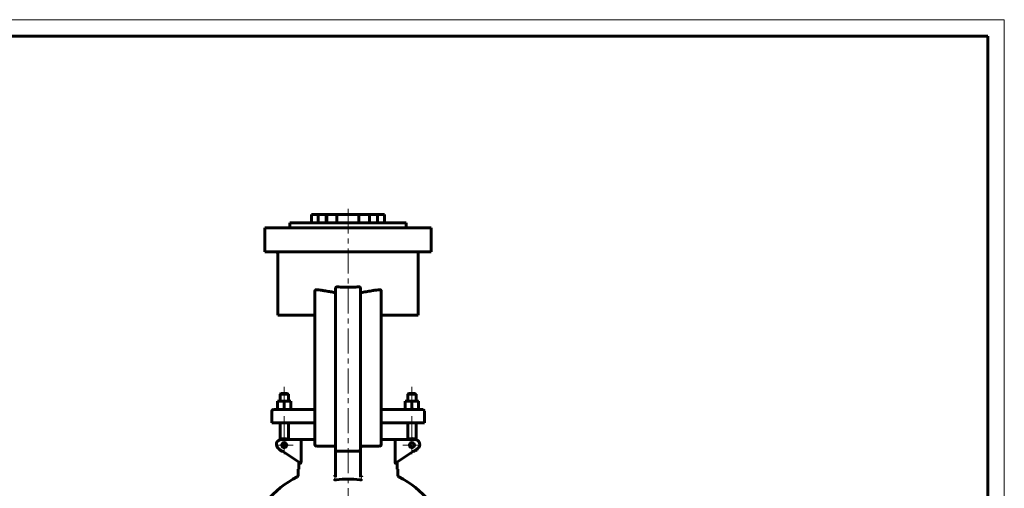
# Model space of a CAD drawing. Header units: millimetres. Extents: x 0 to 595, y 0 to 420.
# Tile 11 of 11: x 298 to 594, y 279 to 420. Entities that reach past the tile are written whole.
import ezdxf

# ---------------------------------------------------------------- set-up
doc = ezdxf.new("R2010")
doc.units = ezdxf.units.MM
for name, pattern in [('K5LT_AXLED', [12, 7.5, -1.5, 1.5, -1.5]), ('K5LT_BASIC', [0]), ('K5LT_THIN', [0])]:
    doc.linetypes.add(name, pattern=pattern)
doc.layers.add('Системный слой (1)', color=251, linetype='Continuous', true_color=0x6c6c6c)

# ---------------------------------------------------------------- blocks, each defined once
blk = doc.blocks.new('U18')
at = {"layer": 'Системный слой (1)', "color": 143, "linetype": 'K5LT_BASIC', "lineweight": 60, "true_color": 0x33acca}
for start, end in [(118.0147, 139.1678), (40.8322, 61.9853)]:
    blk.add_arc((396.69, 253.94), 32.5, start, end, dxfattribs=at)
blk = doc.blocks.new('U24')
at = {"layer": 'Системный слой (1)', "color": 30, "linetype": 'K5LT_AXLED', "lineweight": 18, "true_color": 0xff8000}
for q in [(377.48, 294.88), (374.73, 292.13), (380.23, 292.13), (377.48, 289.38)]:
    blk.add_line((377.48, 292.13), q, dxfattribs=at)
blk = doc.blocks.new('U26')
at = {"layer": 'Системный слой (1)', "color": 30, "linetype": 'K5LT_AXLED', "lineweight": 18, "true_color": 0xff8000}
for q in [(415.9, 294.88), (413.15, 292.13), (418.65, 292.13), (415.9, 289.38)]:
    blk.add_line((415.9, 292.13), q, dxfattribs=at)
blk = doc.blocks.new('U30')
at = {"color": 7, "linetype": 'K5LT_THIN', "lineweight": 18, "true_color": 0xffffff}
for p, q in [((0, 420), (594, 420)), ((594, 420), (594, 0))]:
    blk.add_line(p, q, dxfattribs=at)
at = {"color": 143, "linetype": 'K5LT_BASIC', "lineweight": 60, "true_color": 0x33acca}
for p, q in [((20, 415), (589, 415)), ((589, 415), (589, 5))]:
    blk.add_line(p, q, dxfattribs=at)

msp = doc.modelspace()

# ---------------------------------------------------------------- linework, layer by layer
at = {"layer": 'Системный слой (1)', "color": 143, "linetype": 'K5LT_BASIC', "lineweight": 60, "true_color": 0x33acca}
for p, q in [((385.6915, 358.9404), (385.6915, 361.4404)), ((385.6915, 361.4404), (387.6808, 361.4404)), ((387.6808, 361.4404), (390.1383, 361.4404)), ((387.6808, 358.9404), (387.6808, 361.4404)), ((390.1383, 358.9404), (390.1383, 361.4404)), ((390.1383, 361.4404), (390.3024, 361.4404)), ((390.3024, 361.4404), (393.2923, 361.4404)), ((390.3024, 358.9404), (390.3024, 361.4404)), ((393.2923, 361.4404), (399.9076, 361.4404)), ((393.2923, 358.9404), (393.2923, 361.4404)), ((399.9076, 358.9404), (399.9076, 361.4404)), ((399.9076, 361.4404), (403.1637, 361.4404)), ((403.1637, 358.9404), (403.1637, 361.4404)), ((403.1637, 361.4404), (405.5907, 361.4404)), ((405.5907, 358.9404), (405.5907, 361.4404)), ((405.5907, 361.4404), (407.6898, 361.4404)), ((407.6898, 358.9404), (407.6898, 361.4404)), ((379.1915, 358.9404), (414.1915, 358.9404)), ((379.1915, 357.4404), (379.1915, 358.9404)), ((414.1915, 357.4404), (414.1915, 358.9404)), ((371.6915, 357.4404), (378.4415, 357.4404)), ((371.6915, 350.1904), (371.6915, 357.4404)), ((378.4415, 357.4404), (414.9415, 357.4404)), ((414.9415, 357.4404), (421.6915, 357.4404)), ((421.6915, 350.1904), (421.6915, 357.4404)), ((378.4415, 350.1904), (371.6915, 350.1904)), ((375.5902, 331.1904), (375.5902, 349.6904)), ((378.4415, 350.1904), (414.9415, 350.1904)), ((421.6915, 350.1904), (414.9415, 350.1904)), ((417.7928, 331.1904), (417.7928, 349.6904)), ((386.6915, 334.4261), (386.6915, 338.3837)), ((392.9415, 334.4261), (392.9415, 339.1804)), ((400.4415, 334.4261), (400.4415, 339.1804)), ((406.6915, 334.4261), (406.6915, 338.3837)), ((386.6915, 334.4261), (386.6915, 297.8154)), ((392.9415, 334.4261), (392.9415, 297.8154)), ((400.4415, 297.8154), (400.4415, 334.4261)), ((406.6915, 297.8154), (406.6915, 334.4261)), ((375.5902, 331.1904), (386.6915, 331.1904)), ((406.6915, 331.1904), (417.7928, 331.1904)), ((375.4844, 305.3654), (376.4844, 305.3654)), ((375.4844, 305.1868), (375.4844, 305.3654)), ((375.4844, 302.994), (375.4844, 305.1868)), ((376.4844, 307.6904), (376.2344, 307.4404)), ((376.2344, 307.4404), (378.7344, 307.4404)), ((376.2344, 305.3654), (376.2344, 307.4404)), ((378.4844, 307.6904), (376.4844, 307.6904)), ((376.4844, 305.3654), (378.4844, 305.3654)), ((377.4844, 302.994), (377.4844, 305.1868)), ((378.4844, 307.6904), (378.7344, 307.4404)), ((378.4844, 305.3654), (379.4844, 305.3654)), ((378.7344, 305.3654), (378.7344, 307.4404)), ((379.4844, 305.3654), (379.4844, 305.1868)), ((379.4844, 302.994), (379.4844, 305.1868)), ((413.8987, 305.3654), (414.8987, 305.3654)), ((413.8987, 305.1868), (413.8987, 305.3654)), ((413.8987, 302.994), (413.8987, 305.1868)), ((414.8987, 307.6904), (414.6487, 307.4404)), ((414.6487, 305.3654), (414.6487, 307.4404)), ((414.6487, 307.4404), (417.1487, 307.4404)), ((416.8987, 307.6904), (414.8987, 307.6904)), ((414.8987, 305.3654), (416.8987, 305.3654)), ((415.8987, 302.994), (415.8987, 305.1868)), ((416.8987, 307.6904), (417.1487, 307.4404)), ((416.8987, 305.3654), (417.8987, 305.3654)), ((417.1487, 305.3654), (417.1487, 307.4404)), ((417.8987, 305.3654), (417.8987, 305.1868)), ((417.8987, 302.994), (417.8987, 305.1868)), ((373.7344, 298.8154), (373.7344, 302.3154)), ((376.6383, 302.8154), (374.2344, 302.8154)), ((375.4844, 302.8154), (375.4844, 302.994)), ((386.6915, 302.8154), (376.6383, 302.8154)), ((379.4844, 302.994), (379.4844, 302.8154)), ((416.7447, 302.8154), (406.6915, 302.8154)), ((413.8987, 302.8154), (413.8987, 302.994)), ((419.1487, 302.8154), (416.7447, 302.8154)), ((417.8987, 302.994), (417.8987, 302.8154)), ((419.6487, 298.8154), (419.6487, 302.3154)), ((373.7344, 298.8154), (376.5082, 298.8154)), ((376.2344, 293.7579), (376.2344, 298.8154)), ((376.5082, 298.8154), (386.6915, 298.8154)), ((378.7344, 293.8154), (378.7344, 298.8154)), ((386.6915, 297.8154), (386.6915, 292.3154)), ((392.9415, 297.8154), (392.9415, 290.8154)), ((400.4415, 290.8154), (400.4415, 297.8154)), ((406.6915, 298.8154), (416.8749, 298.8154)), ((406.6915, 292.3154), (406.6915, 297.8154)), ((414.6487, 293.8154), (414.6487, 298.8154)), ((416.8749, 298.8154), (419.6487, 298.8154)), ((417.1487, 293.7579), (417.1487, 298.8154)), ((382.9075, 293.8154), (376.6457, 293.8154)), ((382.5494, 293.3154), (382.5494, 287.1777)), ((386.6915, 293.8154), (382.9075, 293.8154)), ((410.4756, 293.8154), (406.6915, 293.8154)), ((416.7374, 293.8154), (410.4756, 293.8154)), ((410.8337, 287.1777), (410.8337, 293.3154)), ((375.8136, 291.0673), (382.3824, 286.6881)), ((378.2123, 292.3154), (376.7564, 292.3154)), ((387.1915, 291.8154), (392.4415, 291.8154)), ((392.9415, 290.8154), (392.9415, 282.4875)), ((393.4415, 290.3154), (399.9415, 290.3154)), ((400.4415, 282.4875), (400.4415, 290.8154)), ((400.9415, 291.8154), (406.1915, 291.8154)), ((411.0006, 286.6881), (417.5694, 291.0673)), ((381.9013, 284.9404), (381.6915, 284.9404)), ((381.6915, 283.0737), (381.6915, 284.9404)), ((381.9013, 287.0089), (381.9013, 284.9404)), ((411.4817, 284.9404), (411.4817, 287.0089)), ((411.6915, 284.9404), (411.4817, 284.9404)), ((411.6915, 283.0737), (411.6915, 284.9404))]:
    msp.add_line(p, q, dxfattribs=at)
at = {"layer": 'Системный слой (1)', "color": 30, "linetype": 'K5LT_AXLED', "lineweight": 18, "true_color": 0xff8000}
for p, q in [((396.6915, 235.6904), (396.6915, 363.4404)), ((377.4844, 309.6904), (377.4844, 303.3654)), ((415.8987, 309.6904), (415.8987, 303.3654)), ((377.4844, 300.8154), (377.4844, 291.6962)), ((415.8987, 300.8154), (415.8987, 291.6962))]:
    msp.add_line(p, q, dxfattribs=at)
at = {"layer": 'Системный слой (1)', "color": 143, "linetype": 'K5LT_BASIC', "lineweight": 60, "true_color": 0x33acca}
for centre in [(377.4844, 292.1349), (415.8987, 292.1349)]:
    msp.add_circle(centre, 0.75, dxfattribs=at)
for centre, radius, start, end in [((375.0902, 349.6904), 0.5, 0, 90), ((418.2928, 349.6904), 0.5, 90, 180), ((374.2344, 302.3154), 0.5, 90, 180), ((419.1487, 302.3154), 0.5, 0, 90), ((376.6457, 292.3154), 1.5, 90, 236.309932), ((377.4844, 292.1349), 2, 57.164742, 124.279557), ((415.8987, 292.1349), 2, 55.720443, 122.835258), ((416.7374, 292.3154), 1.5, 303.690068, 90), ((377.4844, 292.1349), 2, 211.432739, 261.144264), ((387.1915, 292.3154), 0.5, 180, 270), ((392.4415, 291.3154), 0.5, 0, 90), ((393.4415, 290.8154), 0.5, 180, 270), ((399.9415, 290.8154), 0.5, 270, 0), ((400.9415, 291.3154), 0.5, 90, 180), ((406.1915, 292.3154), 0.5, 270, 0), ((415.8987, 292.1349), 2, 278.855736, 328.567261), ((381.1915, 283.0737), 0.5, 298.014628, 0), ((396.6915, 253.9404), 28, 82.80868, 97.19132), ((412.1915, 283.0737), 0.5, 180, 241.985372)]:
    msp.add_arc(centre, radius, start, end, dxfattribs=at)
for points, knots in [([(387.1915, 338.8467), (387.1678, 338.849), (387.1186, 338.8501), (387.0427, 338.8398), (386.9692, 338.8164), (386.9054, 338.7831), (386.857, 338.7476), (386.8196, 338.7126), (386.7886, 338.6767), (386.7605, 338.6362), (386.7364, 338.5915), (386.7174, 338.5449), (386.7044, 338.4998), (386.6943, 338.4465), (386.6915, 338.4081), (386.6915, 338.3837)], [0, 0, 0, 0, 1.55719124, 3.21709249, 5.00420973, 6.56232584, 7.8360073, 8.80049637, 9.76470275, 10.76654656, 11.8060422, 12.81655967, 13.76012368, 14.57156455, 16, 16, 16, 16]), ([(392.4415, 338.0493), (391.9984, 338.1164), (390.9928, 338.2816), (389.6557, 338.5123), (388.4391, 338.7005), (387.6877, 338.7965), (387.28, 338.8382), (387.1915, 338.8467)], [0, 0, 0, 0, 1.94863048, 4.45926405, 6.05365405, 7.57640641, 8, 8, 8, 8]), ([(392.9415, 338.5918), (392.9415, 338.5389), (392.933, 338.461), (392.9042, 338.3625), (392.8766, 338.298), (392.8433, 338.2401), (392.8054, 338.1895), (392.7589, 338.1419), (392.709, 338.1046), (392.6647, 338.0809), (392.6239, 338.0642), (392.5846, 338.0529), (392.5403, 338.046), (392.5056, 338.0443), (392.4721, 338.0454), (392.4522, 338.0477), (392.4415, 338.0493)], [0, 0, 0, 0, 3.19281118, 4.67649203, 6.17156588, 7.41716201, 8.71001354, 9.98644589, 11.45149632, 12.48575555, 13.04708758, 14.14171465, 14.99412292, 15.7727105, 16.307437, 17, 17, 17, 17]), ([(393.4415, 339.7063), (393.4177, 339.7083), (393.3775, 339.7085), (393.3187, 339.7006), (393.2702, 339.6878), (393.225, 339.6699), (393.1768, 339.645), (393.1242, 339.608), (393.0735, 339.558), (393.0282, 339.4983), (392.9901, 339.4285), (392.9522, 339.3211), (392.9415, 339.2361), (392.9415, 339.1804)], [0, 0, 0, 0, 1.23185829, 2.06393254, 3.05580462, 3.81374002, 4.56468831, 5.84517302, 7.10896372, 8.20899409, 9.67434033, 11.16041642, 14, 14, 14, 14]), ([(396.6915, 339.5625), (396.4294, 339.5625), (395.9006, 339.5685), (395.1376, 339.5941), (394.3128, 339.6384), (393.7583, 339.6797), (393.4415, 339.7063)], [0, 0, 0, 0, 1.63764976, 3.32948237, 4.8814914, 7, 7, 7, 7]), ([(396.6915, 339.5625), (396.9537, 339.5625), (397.4825, 339.5685), (398.2454, 339.5941), (399.0702, 339.6384), (399.6247, 339.6797), (399.9415, 339.7063)], [0, 0, 0, 0, 1.63764976, 3.32948237, 4.8814914, 7, 7, 7, 7]), ([(400.4415, 339.1804), (400.4415, 339.2204), (400.434, 339.3038), (400.4049, 339.4002), (400.3688, 339.4735), (400.34, 339.5187), (400.3021, 339.5655), (400.2611, 339.6053), (400.2104, 339.6423), (400.1615, 339.6688), (400.0993, 339.6929), (400.0267, 339.7082), (399.9691, 339.7087), (399.9415, 339.7063)], [0, 0, 0, 0, 2.04765013, 4.23895838, 5.10297713, 6.21987748, 6.97197247, 8.18596318, 9.14483726, 10.19080954, 11.04255586, 12.57556757, 14, 14, 14, 14]), ([(400.9415, 338.0493), (400.909, 338.0444), (400.8601, 338.0429), (400.7962, 338.0534), (400.7547, 338.0658), (400.713, 338.0834), (400.6778, 338.1031), (400.6421, 338.1285), (400.6078, 338.158), (400.5701, 338.1987), (400.5345, 338.2484), (400.5001, 338.3106), (400.4694, 338.388), (400.4468, 338.4852), (400.4415, 338.5555), (400.4415, 338.5918)], [0, 0, 0, 0, 1.88994179, 2.80387515, 3.74171601, 4.37904925, 5.40767952, 6.05134186, 6.89289862, 7.99005563, 9.21647565, 10.36501598, 12.02364572, 13.93659074, 16, 16, 16, 16]), ([(406.1915, 338.8467), (405.8771, 338.8165), (405.1991, 338.7366), (403.9748, 338.5535), (402.5452, 338.3086), (401.4673, 338.1289), (400.9415, 338.0493)], [0, 0, 0, 0, 1.31706271, 2.81121676, 4.97692217, 7, 7, 7, 7]), ([(406.6915, 338.3837), (406.6915, 338.4126), (406.6878, 338.4561), (406.6752, 338.5132), (406.6616, 338.5557), (406.6434, 338.5979), (406.6204, 338.6396), (406.5918, 338.6803), (406.5581, 338.7182), (406.5165, 338.7555), (406.4667, 338.7895), (406.4084, 338.8179), (406.3512, 338.8361), (406.2788, 338.8494), (406.2265, 338.8501), (406.1915, 338.8467)], [0, 0, 0, 0, 1.68609721, 2.54623067, 3.42970912, 4.32502747, 5.28501893, 6.29802575, 7.36014773, 8.41875719, 9.79907649, 11.18958391, 12.59031619, 13.70072844, 16, 16, 16, 16]), ([(376.4844, 305.3654), (376.4124, 305.3654), (376.275, 305.3597), (376.0651, 305.3347), (375.8103, 305.2854), (375.6118, 305.2293), (375.4844, 305.1868)], [0, 0, 0, 0, 1.56500174, 3.0195253, 4.59093933, 7, 7, 7, 7]), ([(377.4844, 305.1868), (377.3753, 305.2231), (377.1917, 305.2765), (376.9613, 305.3247), (376.7703, 305.3517), (376.6178, 305.3634), (376.5204, 305.3654), (376.4844, 305.3654)], [0, 0, 0, 0, 2.35900254, 4.17100942, 5.56387852, 7.10137524, 8, 8, 8, 8]), ([(378.4844, 305.3654), (378.4124, 305.3654), (378.275, 305.3597), (378.0651, 305.3347), (377.8103, 305.2854), (377.6118, 305.2293), (377.4844, 305.1868)], [0, 0, 0, 0, 1.56500174, 3.0195253, 4.59093933, 7, 7, 7, 7]), ([(379.4844, 305.1868), (379.3753, 305.2231), (379.1917, 305.2765), (378.9613, 305.3247), (378.7703, 305.3517), (378.6178, 305.3634), (378.5204, 305.3654), (378.4844, 305.3654)], [0, 0, 0, 0, 2.35900254, 4.17100942, 5.56387852, 7.10137524, 8, 8, 8, 8]), ([(414.8987, 305.3654), (414.8268, 305.3654), (414.6893, 305.3597), (414.4795, 305.3347), (414.2246, 305.2854), (414.0262, 305.2293), (413.8987, 305.1868)], [0, 0, 0, 0, 1.56500174, 3.0195253, 4.59093933, 7, 7, 7, 7]), ([(415.8987, 305.1868), (415.7896, 305.2231), (415.6061, 305.2765), (415.3756, 305.3247), (415.1846, 305.3517), (415.0322, 305.3634), (414.9348, 305.3654), (414.8987, 305.3654)], [0, 0, 0, 0, 2.35900254, 4.17100942, 5.56387852, 7.10137524, 8, 8, 8, 8]), ([(416.8987, 305.3654), (416.8268, 305.3654), (416.6893, 305.3597), (416.4795, 305.3347), (416.2246, 305.2854), (416.0262, 305.2293), (415.8987, 305.1868)], [0, 0, 0, 0, 1.56500174, 3.0195253, 4.59093933, 7, 7, 7, 7]), ([(417.8987, 305.1868), (417.7896, 305.2231), (417.6061, 305.2765), (417.3756, 305.3247), (417.1846, 305.3517), (417.0322, 305.3634), (416.9348, 305.3654), (416.8987, 305.3654)], [0, 0, 0, 0, 2.35900254, 4.17100942, 5.56387852, 7.10137524, 8, 8, 8, 8]), ([(375.4844, 302.994), (375.5934, 302.9577), (375.777, 302.9043), (376.0074, 302.8561), (376.1984, 302.8291), (376.3509, 302.8174), (376.4483, 302.8154), (376.4844, 302.8154)], [0, 0, 0, 0, 2.35900254, 4.17100942, 5.56387852, 7.10137524, 8, 8, 8, 8]), ([(376.4844, 302.8154), (376.5563, 302.8154), (376.6937, 302.8211), (376.9036, 302.8461), (377.1584, 302.8954), (377.3569, 302.9515), (377.4844, 302.994)], [0, 0, 0, 0, 1.56500174, 3.0195253, 4.59093933, 7, 7, 7, 7]), ([(377.4844, 302.994), (377.5934, 302.9577), (377.777, 302.9043), (378.0074, 302.8561), (378.1984, 302.8291), (378.3509, 302.8174), (378.4483, 302.8154), (378.4844, 302.8154)], [0, 0, 0, 0, 2.35900254, 4.17100942, 5.56387852, 7.10137524, 8, 8, 8, 8]), ([(378.4844, 302.8154), (378.5563, 302.8154), (378.6937, 302.8211), (378.9036, 302.8461), (379.1584, 302.8954), (379.3569, 302.9515), (379.4844, 302.994)], [0, 0, 0, 0, 1.56500174, 3.0195253, 4.59093933, 7, 7, 7, 7]), ([(413.8987, 302.994), (414.0077, 302.9577), (414.1913, 302.9043), (414.4218, 302.8561), (414.6127, 302.8291), (414.7652, 302.8174), (414.8626, 302.8154), (414.8987, 302.8154)], [0, 0, 0, 0, 2.35900254, 4.17100942, 5.56387852, 7.10137524, 8, 8, 8, 8]), ([(414.8987, 302.8154), (414.9706, 302.8154), (415.108, 302.8211), (415.3179, 302.8461), (415.5727, 302.8954), (415.7712, 302.9515), (415.8987, 302.994)], [0, 0, 0, 0, 1.56500174, 3.0195253, 4.59093933, 7, 7, 7, 7]), ([(415.8987, 302.994), (416.0077, 302.9577), (416.1913, 302.9043), (416.4218, 302.8561), (416.6127, 302.8291), (416.7652, 302.8174), (416.8626, 302.8154), (416.8987, 302.8154)], [0, 0, 0, 0, 2.35900254, 4.17100942, 5.56387852, 7.10137524, 8, 8, 8, 8]), ([(416.8987, 302.8154), (416.9706, 302.8154), (417.108, 302.8211), (417.3179, 302.8461), (417.5727, 302.8954), (417.7712, 302.9515), (417.8987, 302.994)], [0, 0, 0, 0, 1.56500174, 3.0195253, 4.59093933, 7, 7, 7, 7]), ([(382.9075, 293.8154), (382.8669, 293.8154), (382.8137, 293.8031), (382.7566, 293.7703), (382.7059, 293.7337), (382.6629, 293.687), (382.6268, 293.6279), (382.6128, 293.6014), (382.6003, 293.5743), (382.5847, 293.5354), (382.5699, 293.4869), (382.5565, 293.4221), (382.5504, 293.367), (382.5494, 293.3281), (382.5494, 293.3154)], [0, 0, 0, 0, 3.53180418, 4.61157715, 5.26789158, 8.34968162, 9.03623917, 9.66261115, 10.18531988, 10.8187399, 12.09829611, 12.99953445, 14.3460853, 15, 15, 15, 15]), ([(410.4756, 293.8154), (410.5162, 293.8154), (410.5693, 293.8031), (410.6265, 293.7703), (410.6772, 293.7337), (410.7202, 293.687), (410.7562, 293.6279), (410.7702, 293.6014), (410.7828, 293.5743), (410.7983, 293.5354), (410.8132, 293.4869), (410.8265, 293.4221), (410.8326, 293.367), (410.8337, 293.3281), (410.8337, 293.3154)], [0, 0, 0, 0, 3.53180418, 4.61157715, 5.26789158, 8.34968162, 9.03623917, 9.66261115, 10.18531988, 10.8187399, 12.09829611, 12.99953445, 14.3460853, 15, 15, 15, 15]), ([(382.5494, 287.1777), (382.5493, 287.1623), (382.5491, 287.1417), (382.5483, 287.1109), (382.5471, 287.0816), (382.5454, 287.0525), (382.5436, 287.0284), (382.541, 286.9989), (382.5379, 286.9707), (382.5326, 286.9316), (382.5282, 286.9046), (382.5217, 286.8714), (382.5143, 286.8383), (382.5058, 286.8084), (382.4976, 286.7839), (382.4924, 286.7703), (382.4853, 286.7534), (382.4774, 286.7367), (382.4671, 286.7195), (382.4521, 286.6987), (382.4389, 286.6877), (382.4242, 286.6808), (382.4171, 286.6792), (382.4067, 286.6788), (382.3997, 286.68), (382.3907, 286.6831), (382.3858, 286.686), (382.3824, 286.6881)], [0, 0, 0, 0, 1.60735497, 2.12010559, 3.12506269, 4.5649335, 5.05668431, 5.57313977, 7.58150776, 7.98804575, 9.77158222, 10.57199192, 11.86091783, 13.82695903, 14.61472748, 15.53406846, 16.01530853, 17.47796166, 18.58345369, 19.68249814, 22.68433221, 22.88826077, 24.45726709, 24.94933152, 26.31060031, 26.78159392, 28, 28, 28, 28]), ([(411.0006, 286.6881), (410.9955, 286.6849), (410.9889, 286.6815), (410.9772, 286.6788), (410.9699, 286.6786), (410.959, 286.6809), (410.9516, 286.6839), (410.9406, 286.6911), (410.9302, 286.7005), (410.9192, 286.7146), (410.9103, 286.7287), (410.9019, 286.7444), (410.8945, 286.7607), (410.8878, 286.7776), (410.8824, 286.7927), (410.8749, 286.8165), (410.8658, 286.8505), (410.858, 286.8877), (410.8519, 286.9225), (410.848, 286.9488), (410.8439, 286.9815), (410.841, 287.0102), (410.8378, 287.0485), (410.836, 287.0809), (410.834, 287.1272), (410.8337, 287.1568), (410.8337, 287.1777)], [0, 0, 0, 0, 1.78826946, 2.13174723, 3.78978157, 4.09838851, 5.55331109, 6.09076154, 7.55137691, 8.86823967, 9.71785912, 10.57623447, 11.86466321, 12.514831, 13.24039577, 14.12060655, 15.85227686, 17.56338892, 18.39851982, 19.64093797, 20.31584909, 21.74482742, 22.49523463, 24.07970249, 24.89294487, 27, 27, 27, 27]), ([(392.5059, 282.6323), (392.5465, 282.6515), (392.6065, 282.687), (392.6805, 282.7455), (392.7443, 282.8052), (392.8099, 282.8822), (392.8698, 282.9777), (392.8984, 283.0422), (392.9095, 283.0737)], [0, 0, 0, 0, 2.17286922, 3.24968417, 4.25574416, 6.03635168, 7.59140755, 9, 9, 9, 9]), ([(393.1864, 281.7201), (393.1602, 281.7169), (393.1139, 281.712), (393.0491, 281.7077), (392.9944, 281.7059), (392.9364, 281.7056), (392.8908, 281.7071), (392.8549, 281.7091), (392.8169, 281.7116), (392.7794, 281.7154), (392.7427, 281.72), (392.7131, 281.7241), (392.6793, 281.7298), (392.6472, 281.736), (392.6054, 281.7448), (392.5596, 281.7564), (392.5204, 281.7685), (392.5059, 281.7733)], [0, 0, 0, 0, 1.89011652, 3.38603658, 4.72454539, 5.90005304, 7.6847758, 8.15718649, 8.6376746, 10.5982433, 11.08823596, 11.57449954, 12.9976132, 13.88644272, 14.30825277, 16.61040691, 18, 18, 18, 18]), ([(392.9095, 283.0737), (392.9229, 283.1116), (392.9376, 283.1756), (392.9415, 283.2411), (392.9415, 283.2662)], [0, 0, 0, 0, 3.08636617, 5, 5, 5, 5]), ([(400.8771, 281.7733), (400.8664, 281.7697), (400.8445, 281.7628), (400.8103, 281.7531), (400.7743, 281.7442), (400.7382, 281.7365), (400.7021, 281.7295), (400.6666, 281.7237), (400.63, 281.7187), (400.5919, 281.7143), (400.5519, 281.7106), (400.5101, 281.708), (400.4669, 281.7063), (400.4224, 281.7057), (400.3769, 281.7063), (400.3306, 281.708), (400.2834, 281.7111), (400.2394, 281.715), (400.2107, 281.7183), (400.198, 281.72), (400.1976, 281.72), (400.1971, 281.7201), (400.1967, 281.7201)], [0, 0, 0, 0, 1.15087766, 2.31918767, 3.51034795, 4.72935425, 5.80882952, 6.90517494, 7.98757974, 9.10545668, 10.2655692, 11.45022914, 12.65993871, 13.89208452, 15.13863499, 16.40473836, 17.68334098, 18.98051253, 20, 20, 20, 21, 21, 21, 21]), ([(400.4415, 283.2662), (400.4415, 283.2396), (400.4457, 283.174), (400.4607, 283.1101), (400.4735, 283.0737)], [0, 0, 0, 0, 2.0288206, 5, 5, 5, 5]), ([(400.8771, 282.6323), (400.8365, 282.6515), (400.7765, 282.6871), (400.7025, 282.7455), (400.6387, 282.8052), (400.5844, 282.8689), (400.5404, 282.9343), (400.5054, 282.9953), (400.4846, 283.0423), (400.4735, 283.0737)], [0, 0, 0, 0, 2.41193009, 3.60860847, 4.72478126, 6.70293065, 7.60099738, 8.43226733, 10, 10, 10, 10])]:
    msp.add_open_spline(points, degree=3, knots=knots, dxfattribs=at)

# ---------------------------------------------------------------- block references
msp.add_blockref('U30', (0, 0))
at = {"layer": 'Системный слой (1)'}
for name in ['U24', 'U26', 'U18']:
    msp.add_blockref(name, (0, 0), dxfattribs=at)

doc.saveas('drawing.dxf')
